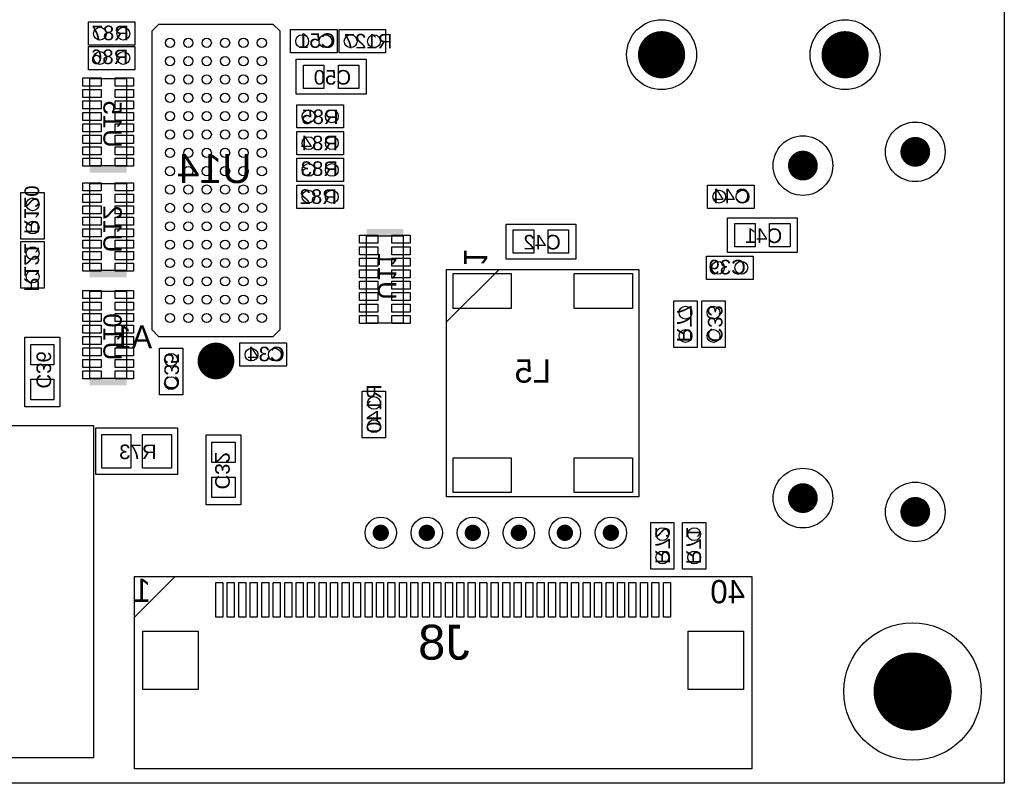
# Model space of a CAD drawing. Extents: x 0 to 100, y 0 to 165.
# Tile 2 of 4: x 57 to 100, y 0 to 33. Entities that reach past the tile are written whole.
import ezdxf
from ezdxf.enums import TextEntityAlignment as Align

# ---------------------------------------------------------------- set-up
doc = ezdxf.new("R2010")
doc.units = 0
doc.header["$MEASUREMENT"] = 0
for name, color, linetype in [('ASSEMBLY_OUTLINES_BTM', 251, 'CONTINUOUS'), ('ASSEMBLY_REF_DES_BTM', 244, 'CONTINUOUS'), ('BOARD_OUTLINE', 10, 'CONTINUOUS'), ('FRAME', 10, 'CONTINUOUS'), ('MOUNTING_HOLE_PADS_LAYER_6', 221, 'CONTINUOUS'), ('MOUNTING_HOLES_LAYER_BOTT7', 170, 'CONTINUOUS'), ('PART_HOLES_LAYER_BOTTOM', 170, 'CONTINUOUS'), ('PART_PADS_LAYER_BOTTOM', 221, 'CONTINUOUS'), ('PART_PADS_SMD_BTM', 104, 'CONTINUOUS')]:
    doc.layers.add(name, color=color, linetype=linetype)
doc.styles.add('ARIAL', font='arial.ttf')
doc.styles.add('VERIBEST_GERBER_0', font='VBest0.ttf')

msp = doc.modelspace()

# ---------------------------------------------------------------- linework, layer by layer
at = {"layer": 'ASSEMBLY_OUTLINES_BTM'}
for points in [[(60.0634, 32.1818), (60.0634, 33.1978), (62.0954, 33.1978), (62.0954, 32.1818)], [(68.126, 19.489), (68.426, 19.789), (68.426, 32.789), (68.126, 33.089), (63.126, 33.089), (62.826, 32.789), (62.826, 19.789), (63.126, 19.489)], [(68.8772, 31.8516), (68.8772, 32.8676), (70.9092, 32.8676), (70.9092, 31.8516)], [(70.993, 31.8516), (70.993, 32.8676), (73.025, 32.8676), (73.025, 31.8516)], [(60.0634, 31.115), (60.0634, 32.131), (62.0954, 32.131), (62.0954, 31.115)], [(69.1312, 30.0482), (69.1312, 31.5722), (72.1792, 31.5722), (72.1792, 30.0482)], [(60.127, 26.929), (60.127, 30.729), (61.727, 30.729), (61.727, 26.929)], [(69.1566, 28.575), (69.1566, 29.591), (71.1886, 29.591), (71.1886, 28.575)], [(69.1566, 27.4066), (69.1566, 28.4226), (71.1886, 28.4226), (71.1886, 27.4066)], [(69.1566, 26.2382), (69.1566, 27.2542), (71.1886, 27.2542), (71.1886, 26.2382)], [(60.127, 22.356894), (60.127, 26.156894), (61.727, 26.156894), (61.727, 22.356894)], [(69.1566, 25.0698), (69.1566, 26.0858), (71.1886, 26.0858), (71.1886, 25.0698)], [(87.0636, 25.0698), (87.0636, 26.0858), (89.0956, 26.0858), (89.0956, 25.0698)], [(57.1246, 23.7236), (57.1246, 25.7556), (58.1406, 25.7556), (58.1406, 23.7236)], [(87.9272, 23.1394), (87.9272, 24.6634), (90.9752, 24.6634), (90.9752, 23.1394)], [(78.2752, 22.86), (78.2752, 24.384), (81.3232, 24.384), (81.3232, 22.86)], [(57.1246, 21.59), (57.1246, 23.622), (58.1406, 23.622), (58.1406, 21.59)], [(72.192, 20.071), (72.192, 23.871), (73.792, 23.871), (73.792, 20.071)], [(87.0128, 21.971), (87.0128, 22.987), (89.0448, 22.987), (89.0448, 21.971)], [(75.6844, 12.4968), (75.6844, 22.4028), (84.0664, 22.4028), (84.0664, 12.4968)], [(60.127, 17.658), (60.127, 21.458), (61.727, 21.458), (61.727, 17.658)], [(85.5904, 18.9992), (85.5904, 21.0312), (86.6064, 21.0312), (86.6064, 18.9992)], [(86.8096, 18.9992), (86.8096, 21.0312), (87.8256, 21.0312), (87.8256, 18.9992)], [(57.2948, 16.4084), (57.2948, 19.4564), (58.8188, 19.4564), (58.8188, 16.4084)], [(63.1622, 16.9418), (63.1622, 18.9738), (64.1782, 18.9738), (64.1782, 16.9418)], [(66.6674, 18.1864), (66.6674, 19.2024), (68.6994, 19.2024), (68.6994, 18.1864)], [(72.009, 15.0622), (72.009, 17.0942), (73.025, 17.0942), (73.025, 15.0622)], [(47.592, 1.1176), (47.592, 15.5956), (60.292, 15.5956), (60.292, 1.1176)], [(60.3936, 13.462), (60.3936, 15.494), (63.9496, 15.494), (63.9496, 13.462)], [(65.1942, 12.1412), (65.1942, 15.1892), (66.7182, 15.1892), (66.7182, 12.1412)], [(84.582, 9.3396), (84.582, 11.3716), (85.598, 11.3716), (85.598, 9.3396)], [(85.9714, 9.3396), (85.9714, 11.3716), (86.9874, 11.3716), (86.9874, 9.3396)], [(62.07, 0.635), (62.07, 9.017), (88.994, 9.017), (88.994, 0.635)]]:
    msp.add_lwpolyline(points, close=True, dxfattribs=at)
for points in [[(75.6844, 20.1168), (77.9704, 22.4028)], [(63.848, 9.017), (62.07, 7.239)]]:
    msp.add_lwpolyline(points, dxfattribs=at)
for points in [[(60.127, 26.629), (61.727, 26.629), (60.127, 26.929), (61.727, 26.929)], [(72.192, 23.871), (73.792, 23.871), (72.192, 24.171), (73.792, 24.171)], [(60.127, 22.056894), (61.727, 22.056894), (60.127, 22.356894), (61.727, 22.356894)], [(60.127, 17.358), (61.727, 17.358), (60.127, 17.658), (61.727, 17.658)]]:
    msp.add_solid(points, dxfattribs=at)
at = {"layer": 'BOARD_OUTLINE'}
msp.add_lwpolyline([(0, 0), (0, 90), (100, 90), (100, 0)], close=True, dxfattribs=at)
at = {"layer": 'FRAME'}
msp.add_lwpolyline([(0, 0), (0, 90), (100, 90), (100, 0)], close=True, dxfattribs=at)
at = {"layer": 'MOUNTING_HOLE_PADS_LAYER_6'}
for centre, radius in [((85.057, 31.769304), 1.524), ((93.058, 31.769304), 1.524), ((65.626, 18.416), 0.13335)]:
    msp.add_circle(centre, radius, dxfattribs=at)
at = {"layer": 'MOUNTING_HOLES_LAYER_BOTT7'}
for points, const_width in [([(84.54265, 31.769304, -1), (85.57135, 31.769304, -1)], 1.0287), ([(92.54365, 31.769304, -1), (93.57235, 31.769304, -1)], 1.0287), ([(65.226, 18.416, -1), (66.026, 18.416, -1)], 0.8)]:
    msp.add_lwpolyline(points, format="xyb", close=True, dxfattribs=dict(at, const_width=const_width))
at = {"layer": 'PART_HOLES_LAYER_BOTTOM'}
for points, const_width in [([(95.793, 27.535, -1), (96.443, 27.535, -1)], 0.65), ([(90.893, 26.935, -1), (91.543, 26.935, -1)], 0.65), ([(90.893, 12.435, -1), (91.543, 12.435, -1)], 0.65), ([(95.793, 11.835, -1), (96.443, 11.835, -1)], 0.65), ([(72.6364, 10.922, -1), (72.992, 10.922, -1)], 0.3556), ([(74.643, 10.922, -1), (74.9986, 10.922, -1)], 0.3556), ([(76.6496, 10.922, -1), (77.0052, 10.922, -1)], 0.3556), ([(78.6562, 10.922, -1), (79.0118, 10.922, -1)], 0.3556), ([(80.6628, 10.922, -1), (81.0184, 10.922, -1)], 0.3556), ([(82.6694, 10.922, -1), (83.025, 10.922, -1)], 0.3556), ([(95.1491, 4, -1), (96.8509, 4, -1)], 1.7018)]:
    msp.add_lwpolyline(points, format="xyb", close=True, dxfattribs=dict(at, const_width=const_width))
at = {"layer": 'PART_PADS_LAYER_BOTTOM'}
for centre, radius in [((96.118, 27.535), 1.3), ((91.218, 26.935), 1.3), ((91.218, 12.435), 1.3), ((96.118, 11.835), 1.3), ((72.8142, 10.922), 0.6858), ((74.8208, 10.922), 0.6858), ((76.8274, 10.922), 0.6858), ((78.834, 10.922), 0.6858), ((80.8406, 10.922), 0.6858), ((82.8472, 10.922), 0.6858), ((96, 4), 2.9972)]:
    msp.add_circle(centre, radius, dxfattribs=at)
at = {"layer": 'PART_PADS_SMD_BTM'}
for points in [[(69.4487, 30.3022), (69.4487, 31.3182), (70.3377, 31.3182), (70.3377, 30.3022)], [(70.9727, 30.3022), (70.9727, 31.3182), (71.8617, 31.3182), (71.8617, 30.3022)], [(59.826664, 30.404053), (59.826664, 30.754053), (60.626664, 30.754053), (60.626664, 30.404053)], [(61.226664, 30.404053), (61.226664, 30.754053), (62.026664, 30.754053), (62.026664, 30.404053)], [(59.826664, 29.904053), (59.826664, 30.254053), (60.626664, 30.254053), (60.626664, 29.904053)], [(61.226664, 29.904053), (61.226664, 30.254053), (62.026664, 30.254053), (62.026664, 29.904053)], [(59.826664, 29.404053), (59.826664, 29.754053), (60.626664, 29.754053), (60.626664, 29.404053)], [(61.226664, 29.404053), (61.226664, 29.754053), (62.026664, 29.754053), (62.026664, 29.404053)], [(59.826664, 28.904053), (59.826664, 29.254053), (60.626664, 29.254053), (60.626664, 28.904053)], [(61.226664, 28.904053), (61.226664, 29.254053), (62.026664, 29.254053), (62.026664, 28.904053)], [(59.826664, 28.404053), (59.826664, 28.754053), (60.626664, 28.754053), (60.626664, 28.404053)], [(61.226664, 28.404053), (61.226664, 28.754053), (62.026664, 28.754053), (62.026664, 28.404053)], [(59.826664, 27.904053), (59.826664, 28.254053), (60.626664, 28.254053), (60.626664, 27.904053)], [(61.226664, 27.904053), (61.226664, 28.254053), (62.026664, 28.254053), (62.026664, 27.904053)], [(59.826664, 27.404053), (59.826664, 27.754053), (60.626664, 27.754053), (60.626664, 27.404053)], [(61.226664, 27.404053), (61.226664, 27.754053), (62.026664, 27.754053), (62.026664, 27.404053)], [(59.826664, 26.904053), (59.826664, 27.254053), (60.626664, 27.254053), (60.626664, 26.904053)], [(61.226664, 26.904053), (61.226664, 27.254053), (62.026664, 27.254053), (62.026664, 26.904053)], [(59.826664, 25.831947), (59.826664, 26.181947), (60.626664, 26.181947), (60.626664, 25.831947)], [(61.226664, 25.831947), (61.226664, 26.181947), (62.026664, 26.181947), (62.026664, 25.831947)], [(59.826664, 25.331947), (59.826664, 25.681947), (60.626664, 25.681947), (60.626664, 25.331947)], [(61.226664, 25.331947), (61.226664, 25.681947), (62.026664, 25.681947), (62.026664, 25.331947)], [(59.826664, 24.831947), (59.826664, 25.181947), (60.626664, 25.181947), (60.626664, 24.831947)], [(61.226664, 24.831947), (61.226664, 25.181947), (62.026664, 25.181947), (62.026664, 24.831947)], [(59.826664, 24.331947), (59.826664, 24.681947), (60.626664, 24.681947), (60.626664, 24.331947)], [(61.226664, 24.331947), (61.226664, 24.681947), (62.026664, 24.681947), (62.026664, 24.331947)], [(59.826664, 23.831947), (59.826664, 24.181947), (60.626664, 24.181947), (60.626664, 23.831947)], [(61.226664, 23.831947), (61.226664, 24.181947), (62.026664, 24.181947), (62.026664, 23.831947)], [(78.5927, 23.114), (78.5927, 24.13), (79.4817, 24.13), (79.4817, 23.114)], [(80.1167, 23.114), (80.1167, 24.13), (81.0057, 24.13), (81.0057, 23.114)], [(88.2447, 23.3934), (88.2447, 24.4094), (89.1337, 24.4094), (89.1337, 23.3934)], [(89.7687, 23.3934), (89.7687, 24.4094), (90.6577, 24.4094), (90.6577, 23.3934)], [(59.826664, 23.331947), (59.826664, 23.681947), (60.626664, 23.681947), (60.626664, 23.331947)], [(61.226664, 23.331947), (61.226664, 23.681947), (62.026664, 23.681947), (62.026664, 23.331947)], [(71.892336, 23.545947), (71.892336, 23.895947), (72.692336, 23.895947), (72.692336, 23.545947)], [(73.292336, 23.545947), (73.292336, 23.895947), (74.092336, 23.895947), (74.092336, 23.545947)], [(71.892336, 23.045947), (71.892336, 23.395947), (72.692336, 23.395947), (72.692336, 23.045947)], [(73.292336, 23.045947), (73.292336, 23.395947), (74.092336, 23.395947), (74.092336, 23.045947)], [(59.826664, 22.831947), (59.826664, 23.181947), (60.626664, 23.181947), (60.626664, 22.831947)], [(61.226664, 22.831947), (61.226664, 23.181947), (62.026664, 23.181947), (62.026664, 22.831947)], [(71.892336, 22.545947), (71.892336, 22.895947), (72.692336, 22.895947), (72.692336, 22.545947)], [(73.292336, 22.545947), (73.292336, 22.895947), (74.092336, 22.895947), (74.092336, 22.545947)], [(59.826664, 22.331947), (59.826664, 22.681947), (60.626664, 22.681947), (60.626664, 22.331947)], [(61.226664, 22.331947), (61.226664, 22.681947), (62.026664, 22.681947), (62.026664, 22.331947)], [(71.892336, 22.045947), (71.892336, 22.395947), (72.692336, 22.395947), (72.692336, 22.045947)], [(73.292336, 22.045947), (73.292336, 22.395947), (74.092336, 22.395947), (74.092336, 22.045947)], [(71.892336, 21.545947), (71.892336, 21.895947), (72.692336, 21.895947), (72.692336, 21.545947)], [(73.292336, 21.545947), (73.292336, 21.895947), (74.092336, 21.895947), (74.092336, 21.545947)], [(75.9638, 20.701), (75.9638, 22.225), (78.5038, 22.225), (78.5038, 20.701)], [(81.247, 20.701), (81.247, 22.225), (83.787, 22.225), (83.787, 20.701)], [(59.826664, 21.133053), (59.826664, 21.483053), (60.626664, 21.483053), (60.626664, 21.133053)], [(61.226664, 21.133053), (61.226664, 21.483053), (62.026664, 21.483053), (62.026664, 21.133053)], [(71.892336, 21.045947), (71.892336, 21.395947), (72.692336, 21.395947), (72.692336, 21.045947)], [(73.292336, 21.045947), (73.292336, 21.395947), (74.092336, 21.395947), (74.092336, 21.045947)], [(59.826664, 20.633053), (59.826664, 20.983053), (60.626664, 20.983053), (60.626664, 20.633053)], [(61.226664, 20.633053), (61.226664, 20.983053), (62.026664, 20.983053), (62.026664, 20.633053)], [(71.892336, 20.545947), (71.892336, 20.895947), (72.692336, 20.895947), (72.692336, 20.545947)], [(73.292336, 20.545947), (73.292336, 20.895947), (74.092336, 20.895947), (74.092336, 20.545947)], [(59.826664, 20.133053), (59.826664, 20.483053), (60.626664, 20.483053), (60.626664, 20.133053)], [(61.226664, 20.133053), (61.226664, 20.483053), (62.026664, 20.483053), (62.026664, 20.133053)], [(71.892336, 20.045947), (71.892336, 20.395947), (72.692336, 20.395947), (72.692336, 20.045947)], [(73.292336, 20.045947), (73.292336, 20.395947), (74.092336, 20.395947), (74.092336, 20.045947)], [(59.826664, 19.633053), (59.826664, 19.983053), (60.626664, 19.983053), (60.626664, 19.633053)], [(61.226664, 19.633053), (61.226664, 19.983053), (62.026664, 19.983053), (62.026664, 19.633053)], [(59.826664, 19.133053), (59.826664, 19.483053), (60.626664, 19.483053), (60.626664, 19.133053)], [(61.226664, 19.133053), (61.226664, 19.483053), (62.026664, 19.483053), (62.026664, 19.133053)], [(57.5488, 18.2499), (57.5488, 19.1389), (58.5648, 19.1389), (58.5648, 18.2499)], [(59.826664, 18.633053), (59.826664, 18.983053), (60.626664, 18.983053), (60.626664, 18.633053)], [(61.226664, 18.633053), (61.226664, 18.983053), (62.026664, 18.983053), (62.026664, 18.633053)], [(59.826664, 18.133053), (59.826664, 18.483053), (60.626664, 18.483053), (60.626664, 18.133053)], [(61.226664, 18.133053), (61.226664, 18.483053), (62.026664, 18.483053), (62.026664, 18.133053)], [(57.5488, 16.7259), (57.5488, 17.6149), (58.5648, 17.6149), (58.5648, 16.7259)], [(59.826664, 17.633053), (59.826664, 17.983053), (60.626664, 17.983053), (60.626664, 17.633053)], [(61.226664, 17.633053), (61.226664, 17.983053), (62.026664, 17.983053), (62.026664, 17.633053)], [(60.6476, 13.7414), (60.6476, 15.2146), (61.9176, 15.2146), (61.9176, 13.7414)], [(62.4256, 13.7414), (62.4256, 15.2146), (63.6956, 15.2146), (63.6956, 13.7414)], [(65.4482, 13.9827), (65.4482, 14.8717), (66.4642, 14.8717), (66.4642, 13.9827)], [(75.9638, 12.6746), (75.9638, 14.1986), (78.5038, 14.1986), (78.5038, 12.6746)], [(81.247, 12.6746), (81.247, 14.1986), (83.787, 14.1986), (83.787, 12.6746)], [(65.4482, 12.4587), (65.4482, 13.3477), (66.4642, 13.3477), (66.4642, 12.4587)], [(65.62219, 7.239), (65.62219, 8.763), (65.92699, 8.763), (65.92699, 7.239)], [(66.12257, 7.239), (66.12257, 8.763), (66.42737, 8.763), (66.42737, 7.239)], [(66.62295, 7.239), (66.62295, 8.763), (66.92775, 8.763), (66.92775, 7.239)], [(67.12333, 7.239), (67.12333, 8.763), (67.42813, 8.763), (67.42813, 7.239)], [(67.62371, 7.239), (67.62371, 8.763), (67.92851, 8.763), (67.92851, 7.239)], [(68.12409, 7.239), (68.12409, 8.763), (68.42889, 8.763), (68.42889, 7.239)], [(68.62447, 7.239), (68.62447, 8.763), (68.92927, 8.763), (68.92927, 7.239)], [(69.12485, 7.239), (69.12485, 8.763), (69.42965, 8.763), (69.42965, 7.239)], [(69.62523, 7.239), (69.62523, 8.763), (69.93003, 8.763), (69.93003, 7.239)], [(70.12561, 7.239), (70.12561, 8.763), (70.43041, 8.763), (70.43041, 7.239)], [(70.62599, 7.239), (70.62599, 8.763), (70.93079, 8.763), (70.93079, 7.239)], [(71.12637, 7.239), (71.12637, 8.763), (71.43117, 8.763), (71.43117, 7.239)], [(71.62675, 7.239), (71.62675, 8.763), (71.93155, 8.763), (71.93155, 7.239)], [(72.12713, 7.239), (72.12713, 8.763), (72.43193, 8.763), (72.43193, 7.239)], [(72.62751, 7.239), (72.62751, 8.763), (72.93231, 8.763), (72.93231, 7.239)], [(73.12789, 7.239), (73.12789, 8.763), (73.43269, 8.763), (73.43269, 7.239)], [(73.62827, 7.239), (73.62827, 8.763), (73.93307, 8.763), (73.93307, 7.239)], [(74.12865, 7.239), (74.12865, 8.763), (74.43345, 8.763), (74.43345, 7.239)], [(74.62903, 7.239), (74.62903, 8.763), (74.93383, 8.763), (74.93383, 7.239)], [(75.12941, 7.239), (75.12941, 8.763), (75.43421, 8.763), (75.43421, 7.239)], [(75.62979, 7.239), (75.62979, 8.763), (75.93459, 8.763), (75.93459, 7.239)], [(76.13017, 7.239), (76.13017, 8.763), (76.43497, 8.763), (76.43497, 7.239)], [(76.63055, 7.239), (76.63055, 8.763), (76.93535, 8.763), (76.93535, 7.239)], [(77.13093, 7.239), (77.13093, 8.763), (77.43573, 8.763), (77.43573, 7.239)], [(77.63131, 7.239), (77.63131, 8.763), (77.93611, 8.763), (77.93611, 7.239)], [(78.13169, 7.239), (78.13169, 8.763), (78.43649, 8.763), (78.43649, 7.239)], [(78.63207, 7.239), (78.63207, 8.763), (78.93687, 8.763), (78.93687, 7.239)], [(79.13245, 7.239), (79.13245, 8.763), (79.43725, 8.763), (79.43725, 7.239)], [(79.63283, 7.239), (79.63283, 8.763), (79.93763, 8.763), (79.93763, 7.239)], [(80.13321, 7.239), (80.13321, 8.763), (80.43801, 8.763), (80.43801, 7.239)], [(80.63359, 7.239), (80.63359, 8.763), (80.93839, 8.763), (80.93839, 7.239)], [(81.13397, 7.239), (81.13397, 8.763), (81.43877, 8.763), (81.43877, 7.239)], [(81.63435, 7.239), (81.63435, 8.763), (81.93915, 8.763), (81.93915, 7.239)], [(82.13473, 7.239), (82.13473, 8.763), (82.43953, 8.763), (82.43953, 7.239)], [(82.63511, 7.239), (82.63511, 8.763), (82.93991, 8.763), (82.93991, 7.239)], [(83.13549, 7.239), (83.13549, 8.763), (83.44029, 8.763), (83.44029, 7.239)], [(83.63587, 7.239), (83.63587, 8.763), (83.94067, 8.763), (83.94067, 7.239)], [(84.13625, 7.239), (84.13625, 8.763), (84.44105, 8.763), (84.44105, 7.239)], [(84.63663, 7.239), (84.63663, 8.763), (84.94143, 8.763), (84.94143, 7.239)], [(85.13701, 7.239), (85.13701, 8.763), (85.44181, 8.763), (85.44181, 7.239)], [(62.4383, 4.0894), (62.4383, 6.6294), (64.8513, 6.6294), (64.8513, 4.0894)], [(86.2127, 4.0894), (86.2127, 6.6294), (88.6257, 6.6294), (88.6257, 4.0894)]]:
    msp.add_lwpolyline(points, close=True, dxfattribs=at)
for centre, radius in [((60.5714, 32.6898), 0.2794), ((61.5874, 32.6898), 0.2794), ((69.3852, 32.3596), 0.2794), ((70.4012, 32.3596), 0.2794), ((71.501, 32.3596), 0.2794), ((72.517, 32.3596), 0.2794), ((63.626, 32.289), 0.2), ((64.426, 32.289), 0.2), ((65.226, 32.289), 0.2), ((66.026, 32.289), 0.2), ((66.826, 32.289), 0.2), ((67.626, 32.289), 0.2), ((60.5714, 31.623), 0.2794), ((61.5874, 31.623), 0.2794), ((63.626, 31.489), 0.2), ((64.426, 31.489), 0.2), ((65.226, 31.489), 0.2), ((66.026, 31.489), 0.2), ((66.826, 31.489), 0.2), ((67.626, 31.489), 0.2), ((63.626, 30.689), 0.2), ((64.426, 30.689), 0.2), ((65.226, 30.689), 0.2), ((66.026, 30.689), 0.2), ((66.826, 30.689), 0.2), ((67.626, 30.689), 0.2), ((63.626, 29.889), 0.2), ((64.426, 29.889), 0.2), ((65.226, 29.889), 0.2), ((66.026, 29.889), 0.2), ((66.826, 29.889), 0.2), ((67.626, 29.889), 0.2), ((63.626, 29.089), 0.2), ((64.426, 29.089), 0.2), ((65.226, 29.089), 0.2), ((66.026, 29.089), 0.2), ((66.826, 29.089), 0.2), ((67.626, 29.089), 0.2), ((69.6646, 29.083), 0.2794), ((70.6806, 29.083), 0.2794), ((63.626, 28.289), 0.2), ((64.426, 28.289), 0.2), ((65.226, 28.289), 0.2), ((66.026, 28.289), 0.2), ((66.826, 28.289), 0.2), ((67.626, 28.289), 0.2), ((69.6646, 27.9146), 0.2794), ((70.6806, 27.9146), 0.2794), ((63.626, 27.489), 0.2), ((64.426, 27.489), 0.2), ((65.226, 27.489), 0.2), ((66.026, 27.489), 0.2), ((66.826, 27.489), 0.2), ((67.626, 27.489), 0.2), ((63.626, 26.689), 0.2), ((64.426, 26.689), 0.2), ((65.226, 26.689), 0.2), ((66.026, 26.689), 0.2), ((66.826, 26.689), 0.2), ((67.626, 26.689), 0.2), ((69.6646, 26.7462), 0.2794), ((70.6806, 26.7462), 0.2794), ((63.626, 25.889), 0.2), ((64.426, 25.889), 0.2), ((65.226, 25.889), 0.2), ((66.026, 25.889), 0.2), ((66.826, 25.889), 0.2), ((67.626, 25.889), 0.2), ((69.6646, 25.5778), 0.2794), ((70.6806, 25.5778), 0.2794), ((87.5716, 25.5778), 0.2794), ((88.5876, 25.5778), 0.2794), ((57.6326, 25.2476), 0.2794), ((63.626, 25.089), 0.2), ((64.426, 25.089), 0.2), ((65.226, 25.089), 0.2), ((66.026, 25.089), 0.2), ((66.826, 25.089), 0.2), ((67.626, 25.089), 0.2), ((57.6326, 24.2316), 0.2794), ((63.626, 24.289), 0.2), ((64.426, 24.289), 0.2), ((65.226, 24.289), 0.2), ((66.026, 24.289), 0.2), ((66.826, 24.289), 0.2), ((67.626, 24.289), 0.2), ((63.626, 23.489), 0.2), ((64.426, 23.489), 0.2), ((65.226, 23.489), 0.2), ((66.026, 23.489), 0.2), ((66.826, 23.489), 0.2), ((67.626, 23.489), 0.2), ((57.6326, 23.114), 0.2794), ((63.626, 22.689), 0.2), ((64.426, 22.689), 0.2), ((65.226, 22.689), 0.2), ((66.026, 22.689), 0.2), ((66.826, 22.689), 0.2), ((67.626, 22.689), 0.2), ((87.5208, 22.479), 0.2794), ((88.5368, 22.479), 0.2794), ((57.6326, 22.098), 0.2794), ((63.626, 21.889), 0.2), ((64.426, 21.889), 0.2), ((65.226, 21.889), 0.2), ((66.026, 21.889), 0.2), ((66.826, 21.889), 0.2), ((67.626, 21.889), 0.2), ((63.626, 21.089), 0.2), ((64.426, 21.089), 0.2), ((65.226, 21.089), 0.2), ((66.026, 21.089), 0.2), ((66.826, 21.089), 0.2), ((67.626, 21.089), 0.2), ((86.0984, 20.5232), 0.2794), ((87.3176, 20.5232), 0.2794), ((63.626, 20.289), 0.2), ((64.426, 20.289), 0.2), ((65.226, 20.289), 0.2), ((66.026, 20.289), 0.2), ((66.826, 20.289), 0.2), ((67.626, 20.289), 0.2), ((86.0984, 19.5072), 0.2794), ((87.3176, 19.5072), 0.2794), ((67.1754, 18.6944), 0.2794), ((68.1914, 18.6944), 0.2794), ((63.6702, 18.4658), 0.2794), ((63.6702, 17.4498), 0.2794), ((72.517, 16.5862), 0.2794), ((72.517, 15.5702), 0.2794), ((85.09, 10.8636), 0.2794), ((86.4794, 10.8636), 0.2794), ((85.09, 9.8476), 0.2794), ((86.4794, 9.8476), 0.2794)]:
    msp.add_circle(centre, radius, dxfattribs=at)

# ---------------------------------------------------------------- texts
at = {"layer": 'ASSEMBLY_OUTLINES_BTM', "style": 'VERIBEST_GERBER_0', "text_generation_flag": 2}
msp.add_text('1', height=1.016, rotation=270, dxfattribs=at).set_placement((77.4624, 23.2918), align=Align.TOP_RIGHT)
for s, height, p in [('A1', 1, (62.029075, 19.464725)), ('1', 1.016, (62.410436, 8.420328)), ('40', 1.016, (87.937436, 8.356828))]:
    msp.add_text(s, height=height, dxfattribs=at).set_placement(p, align=Align.MIDDLE_CENTER)
at = {"layer": 'ASSEMBLY_REF_DES_BTM', "style": 'ARIAL', "text_generation_flag": 2}
for s, height, p in [('R87', 0.635, (61.017535, 32.720105)), ('C51', 0.635, (70.0202, 32.385)), ('R127', 0.635, (72.263, 32.3596)), ('R86', 0.635, (60.992135, 31.678705)), ('C50', 0.635, (70.706, 30.7848)), ('R85', 0.635, (70.161535, 29.062505)), ('R84', 0.635, (70.136135, 27.919505)), ('U14', 1.27, (65.548581, 26.806728)), ('R83', 0.635, (70.136135, 26.801905)), ('R82', 0.635, (70.085335, 25.582705)), ('C44', 0.635, (88.093935, 25.608105)), ('C41', 0.635, (89.502, 23.876)), ('C42', 0.635, (79.85, 23.5966)), ('C39', 0.635, (87.916135, 22.509305)), ('C34', 0.635, (67.8104, 18.7198)), ('L5', 1.016, (79.441036, 17.979314)), ('R73', 0.635, (62.2224, 14.4526)), ('J8', 1.524, (75.566403, 6.153493))]:
    msp.add_text(s, height=height, dxfattribs=at).set_placement(p, align=Align.MIDDLE_CENTER)
for s, height, rotation, p in [('U15', 0.8, 270, (61.11918, 28.74106)), ('R120', 0.635, 270, (57.595468, 25.008602)), ('U12', 0.8, 270, (61.11918, 24.168954)), ('R121', 0.635, 270, (57.595468, 22.494002)), ('U11', 0.8, 270, (73.0935, 22.11312)), ('R77', 0.635, 270, (86.0476, 20.0406)), ('C33', 0.635, 270, (87.3938, 20.0406)), ('U10', 0.8, 270, (61.11918, 19.47006)), ('C36', 0.635, 270, (58.1203, 18.02457)), ('C35', 0.635, 270, (63.6956, 17.9578)), ('R140', 0.635, 90, (72.517, 16.3322)), ('C32', 0.635, 270, (65.910305, 13.628735)), ('R72', 0.635, 270, (85.101065, 10.369935)), ('R71', 0.635, 270, (86.454, 10.3556))]:
    msp.add_text(s, height=height, rotation=rotation, dxfattribs=at).set_placement(p, align=Align.MIDDLE_CENTER)

doc.saveas('drawing.dxf')
